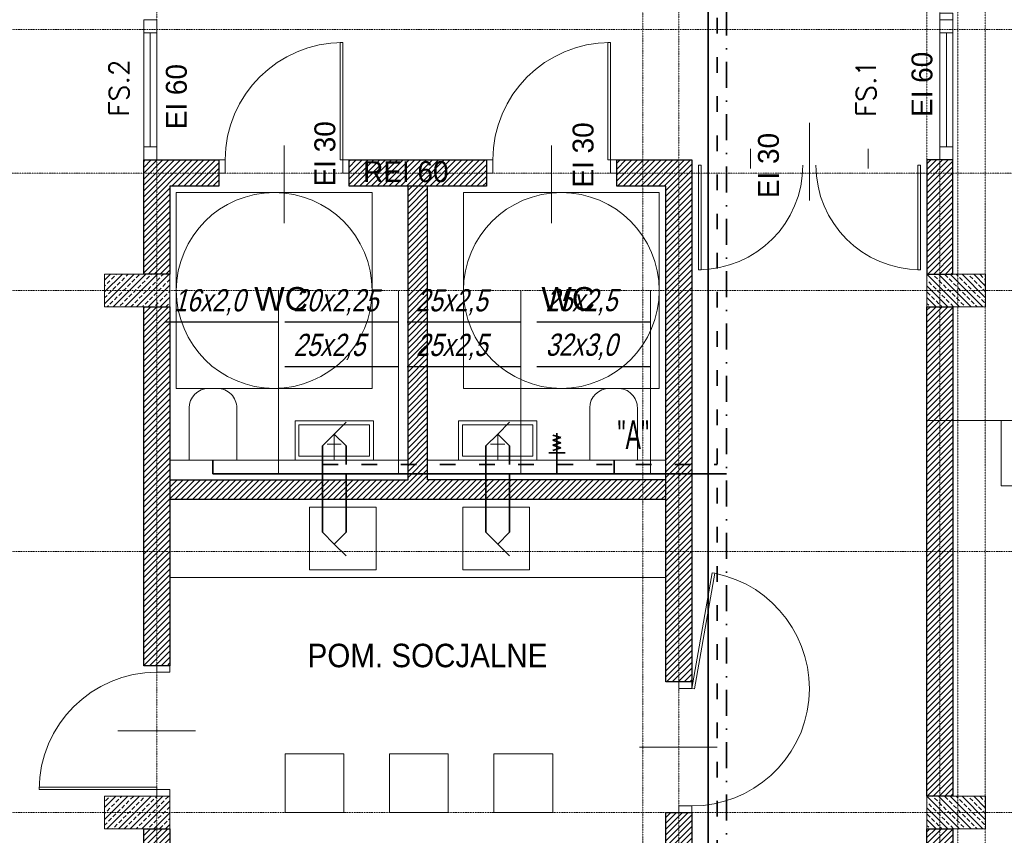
# Model space of a CAD drawing. Header units: millimetres. Extents: x 49908 to 79848, y -11883 to -3092.
# Tile 10 of 222: x 52585 to 53340, y -5444 to -4819. Entities that reach past the tile are written whole.
import ezdxf
from ezdxf.enums import TextEntityAlignment as Align

# ---------------------------------------------------------------- set-up
doc = ezdxf.new("R2010")
doc.units = ezdxf.units.MM
for name, pattern in [('ACAD_ISO03W100', [30, 12, -18]), ('AUSGEZOGEN', [0]), ('DASHDOT', [1, 0.5, -0.25, 0, -0.25]), ('DASHED', [19.05, 12.7, -6.35])]:
    doc.linetypes.add(name, pattern=pattern)
doc.layers.get('0').update_dxf_attribs({"color": 9, "lineweight": 9})
for name, color, linetype, lineweight in [('A - STOLARKA - ZESTAWIENIE', 9, 'Continuous', 9), ('A opis', 9, 'Continuous', 13), ('A stolarka', 9, 'Continuous', 9), ('A wyp ruchome', 9, 'Continuous', 9), ('A_CIENKA', 9, 'Continuous', 9), ('A_HATCH', 9, 'Continuous', 9), ('A_MUROWANE', 9, 'Continuous', 25), ('A_OSIE', 9, 'DASHDOT', 9), ('A_PRZERYW', 9, 'DASHED', 9), ('S_Woda', 4, 'Continuous', 35), ('\x9dciany', 9, 'Continuous', 9)]:
    doc.layers.add(name, color=color, linetype=linetype, lineweight=lineweight)
doc.layers.add('A_WYMIAR', color=9, linetype='Continuous', lineweight=5, transparency=0.2)
doc.layers.add('S_Opis', color=2, linetype='Continuous')
doc.layers.add('S_Opis - woda', color=2, linetype='Continuous')
doc.styles.add('Arial CE', font='arial.ttf')
doc.styles.add('ROMANS', font='romanpl.shx', dxfattribs={"bigfont": 'romanbigpl.shx'})
pattern_1 = [(45, (0, -25), (-4.49012806, 4.49012806), []), (45, (4.49, -25), (-4.49012806, 4.49012806), [3.175, -1.5875])]

msp = doc.modelspace()

# ---------------------------------------------------------------- hatches: boundary and pattern name
at = {"lineweight": 5, "ltscale": 0.25}
h = msp.add_hatch(dxfattribs=at)
h.set_pattern_fill('ANSI33', color=256, angle=90, style=0)
h.set_pattern_definition(pattern_1)
h.paths.add_polyline_path([(52700.47, -5039.13), (52650.47, -5039.13), (52650.47, -5014.13), (52700.47, -5014.13)])
h = msp.add_hatch(dxfattribs=at)
h.set_pattern_fill('ANSI33', color=256, angle=90, style=0)
h.set_pattern_definition([(135, (53305.4694, -5039.1265), (-4.4901, -4.4901), []), (135, (53305.4694, -5034.6363), (-4.4901, -4.4901), [3.175, -1.5875])])
h.paths.add_polyline_path([(53280.47, -5039.13), (53325.47, -5039.13), (53325.47, -5014.13), (53280.47, -5014.13)])
h = msp.add_hatch(dxfattribs=at)
h.set_pattern_fill('ANSI33', color=256, angle=90, style=0)
h.set_pattern_definition(pattern_1)
h.paths.add_polyline_path([(52700.47, -5439.13), (52650.47, -5439.13), (52650.47, -5414.13), (52700.47, -5414.13)])
h = msp.add_hatch(dxfattribs=at)
h.set_pattern_fill('ANSI33', color=256, angle=90, style=0)
h.set_pattern_definition([(135, (53305.4694, -5439.1265), (-4.4901, -4.4901), []), (135, (53305.4694, -5434.6363), (-4.4901, -4.4901), [3.175, -1.5875])])
h.paths.add_polyline_path([(53280.47, -5439.13), (53325.47, -5439.13), (53325.47, -5414.13), (53280.47, -5414.13)])
at = {"layer": 'A_HATCH', "transparency": 33554687}
h = msp.add_hatch(dxfattribs=at)
h.set_pattern_fill('ANSI31', color=256, angle=-2e-14)
h.paths.add_polyline_path([(53100.47, -6009.74), (53080.47, -6009.74), (53080.47, -6426.63), (53100.47, -6426.63)])
h.paths.add_polyline_path([(53100.47, -5426.63), (53080.47, -5426.63), (53080.47, -5486.63), (52700.47, -5486.63), (52700.47, -5439.13), (52680.47, -5439.13), (52680.47, -5566.63), (52700.47, -5566.63), (52700.47, -5506.63), (53080.47, -5506.63), (53080.47, -5566.63), (53100.47, -5566.63)])
h.paths.add_polyline_path([(53100.47, -4926.63), (53042.97, -4926.63), (53042.97, -4946.63), (53080.47, -4946.63), (53080.47, -5326.63), (53100.47, -5326.63)])
h.paths.add_polyline_path([(52942.97, -4926.63), (52837.97, -4926.63), (52837.97, -4946.63), (52942.97, -4946.63)])
h.paths.add_polyline_path([(53695.47, -5826.63), (53555.47, -5826.63), (53555.47, -5846.63), (53670.47, -5846.63), (53670.47, -6026.63), (53690.47, -6026.63), (53690.47, -5846.63), (53695.47, -5846.63)])
h.paths.add_polyline_path([(53690.47, -6026.63), (53670.47, -6026.63), (53670.47, -6126.63), (53690.47, -6126.63)])
h.paths.add_polyline_path([(53690.47, -6126.63), (53670.47, -6126.63), (53670.47, -6181.63), (53690.47, -6181.63)])
h.paths.add_polyline_path([(53940.47, -5826.63), (53790.47, -5826.63), (53790.47, -5846.63), (53940.47, -5846.63)])
h.paths.add_polyline_path([(53940.47, -5826.63), (53940.47, -5846.63)], flags=17)
h.paths.add_polyline_path([(53790.47, -5826.63), (53785.47, -5826.63), (53785.47, -5846.63), (53790.47, -5846.63)])
h.paths.add_polyline_path([(53325.47, -5826.63), (53325.47, -5846.63), (53465.47, -5846.63), (53465.47, -5826.63)])
h.paths.add_polyline_path([(53300.47, -5851.63), (53280.47, -5851.63), (53280.47, -5966.63), (53290.47, -5966.63), (53300.47, -5966.63)])
h.paths.add_polyline_path([(53300.47, -5439.13), (53280.47, -5439.13), (53280.47, -5813.63), (53300.47, -5813.63)])
h.paths.add_polyline_path([(53280.47, -5014.13), (53300.47, -5014.13), (53300.47, -4926.63), (53280.47, -4926.63)])
h.paths.add_polyline_path([(53300.47, -5039.13), (53280.47, -5039.13), (53280.47, -5414.13), (53300.47, -5414.13)])
h.paths.add_polyline_path([(52700.47, -5839.13), (52680.47, -5839.13), (52680.47, -5909.74), (52700.47, -5909.74)])
h.paths.add_polyline_path([(52700.47, -5814.13), (52700.47, -5826.63), (53080.47, -5826.63), (53080.47, -5909.74), (53100.47, -5909.74), (53100.47, -5666.63), (53080.47, -5666.63), (53080.47, -5806.63), (52700.47, -5806.63), (52700.47, -5666.63), (52680.47, -5666.63), (52680.47, -5814.13)])
h.paths.add_polyline_path([(52680.47, -5014.13), (52700.47, -5014.13), (52700.47, -4946.63), (52737.97, -4946.63), (52737.97, -4926.63), (52680.47, -4926.63)])
h.paths.add_polyline_path([(52700.47, -5039.13), (52680.47, -5039.13), (52680.47, -5314.13), (52700.47, -5314.13)])
h = msp.add_hatch(dxfattribs=at)
h.set_pattern_fill('ANSI31', color=256, angle=-2e-14)
h.paths.add_polyline_path([(53080.47, -5171.63), (52897.97, -5171.63), (52897.97, -4946.63), (52882.97, -4946.63), (52882.97, -5171.63), (52700.47, -5171.63), (52700.47, -5186.63), (53080.47, -5186.63)])

# ---------------------------------------------------------------- linework, layer by layer
msp.add_line((53280.47, -4926.63), (53300.47, -4926.63))
for points in [[(52700.47, -5039.13), (52650.47, -5039.13), (52650.47, -5014.13), (52700.47, -5014.13)], [(53280.47, -5039.13), (53325.47, -5039.13), (53325.47, -5014.13), (53280.47, -5014.13)], [(52700.47, -5439.13), (52650.47, -5439.13), (52650.47, -5414.13), (52700.47, -5414.13)], [(53280.47, -5439.13), (53325.47, -5439.13), (53325.47, -5414.13), (53280.47, -5414.13)]]:
    msp.add_lwpolyline(points, close=True)
at = {"layer": 'A opis', "ltscale": 0.5}
for p, q in [((53190.45, -4957.59), (53190.45, -4898.1)), ((52787.97, -4975.1), (52787.97, -4915.6)), ((52992.97, -4975.13), (52992.97, -4915.63)), ((52660.72, -5364.13), (52720.22, -5364.13)), ((53060.41, -5376.58), (53119.9, -5376.58))]:
    msp.add_line(p, q, dxfattribs=at)
at = {"layer": 'A stolarka'}
for p, q in [((52690.47, -4926.63), (52690.47, -4819.13)), ((53300.47, -4819.13), (53300.47, -4926.63)), ((52680.47, -4916.63), (52680.47, -4829.13)), ((52685.47, -4916.63), (52685.47, -4829.13)), ((53290.47, -4916.63), (53290.47, -4829.13)), ((53295.47, -4916.63), (53295.47, -4829.13)), ((53145.47, -4933.2), (53145.47, -4918.2)), ((53235.47, -4933.2), (53235.47, -4918.2))]:
    msp.add_line(p, q, dxfattribs=at)
at = {"layer": 'A stolarka', "linetype": 'AUSGEZOGEN', "lineweight": 0}
for p, q in [((52787.97, -4924.13), (52787.97, -4939.13)), ((52992.97, -4924.13), (52992.97, -4939.13)), ((52687.97, -5364.13), (52702.97, -5364.13)), ((53102.97, -5376.63), (53087.97, -5376.63))]:
    msp.add_line(p, q, dxfattribs=at)
at = {"layer": 'A stolarka'}
for points in [[(52690.47, -4829.13), (52690.47, -4819.13), (52680.47, -4819.13), (52680.47, -4829.13), (52690.47, -4829.13)], [(53300.47, -4829.13), (53300.47, -4819.13), (53290.47, -4819.13), (53290.47, -4829.13), (53300.47, -4829.13)], [(52690.47, -4926.63), (52690.47, -4916.63), (52680.47, -4916.63), (52680.47, -4926.63), (52690.47, -4926.63)], [(53300.47, -4926.63), (53300.47, -4916.63), (53290.47, -4916.63), (53290.47, -4926.63), (53300.47, -4926.63)]]:
    msp.add_lwpolyline(points, dxfattribs=at)
at = {"layer": 'A stolarka', "linetype": 'AUSGEZOGEN', "lineweight": 0}
for points in [[(53300.47, -4819.13), (53300.47, -4814.13), (53290.47, -4814.13), (53290.47, -4819.13)], [(52832.97, -4926.63), (52830.97, -4926.63), (52830.97, -4836.63), (52832.97, -4836.63)], [(53037.97, -4926.63), (53035.97, -4926.63), (53035.97, -4836.63), (53037.97, -4836.63)], [(52742.97, -4936.63), (52737.97, -4936.63), (52737.97, -4926.63), (52742.97, -4926.63)], [(52837.97, -4936.63), (52832.97, -4936.63), (52832.97, -4926.63), (52837.97, -4926.63)], [(52947.97, -4936.63), (52942.97, -4936.63), (52942.97, -4926.63), (52947.97, -4926.63)], [(53042.97, -4936.63), (53037.97, -4936.63), (53037.97, -4926.63), (53042.97, -4926.63)], [(53100.47, -5331.63), (53102.44, -5331.97), (53118.07, -5243.34), (53116.1, -5242.99)], [(52700.47, -5319.13), (52700.47, -5314.13), (52690.47, -5314.13), (52690.47, -5319.13)], [(53090.47, -5326.63), (53090.47, -5331.63), (53100.47, -5331.63), (53100.47, -5326.63)], [(52690.47, -5409.13), (52690.47, -5407.13), (52600.47, -5407.13), (52600.47, -5409.13)], [(52700.47, -5414.13), (52700.47, -5409.13), (52690.47, -5409.13), (52690.47, -5414.13)], [(53090.47, -5421.63), (53090.47, -5426.63), (53100.47, -5426.63), (53100.47, -5421.63)]]:
    msp.add_lwpolyline(points, close=True, dxfattribs=at)
for centre, start, end in [((52832.97, -4926.63), 90, 180), ((53037.97, -4926.63), 90, 180), ((53100.47, -5331.63), 270, 78.72666), ((52690.47, -5409.13), 90, 180)]:
    msp.add_arc(centre, 90, start, end, dxfattribs=at)
at = {"layer": 'A wyp ruchome'}
for p, q in [((52858.49, -5192.63), (52858.49, -5240.63)), ((52975.93, -5192.63), (52975.93, -5240.63)), ((52700.47, -5246.63), (53080.47, -5246.63))]:
    msp.add_line(p, q, dxfattribs=at)
for points in [[(52751.79, -5156.66), (52751.78, -5116.66, 0.414214), (52736.77, -5101.67), (52730.27, -5101.67, 0.414205), (52715.28, -5116.68), (52715.29, -5156.67), (52751.79, -5156.66)], [(53058.71, -5156.62), (53058.69, -5116.62, 0.414214), (53043.69, -5101.63), (53037.18, -5101.63, 0.414205), (53022.19, -5116.63), (53022.21, -5156.63), (53058.71, -5156.62)]]:
    msp.add_lwpolyline(points, format="xyb", dxfattribs=at)
for points in [[(52796.44, -5126.62), (52856.44, -5126.62), (52856.44, -5156.62), (52796.44, -5156.62)], [(52921.66, -5126.63), (52981.66, -5126.63), (52981.66, -5156.63), (52921.66, -5156.63)], [(52799.44, -5129.62), (52853.44, -5129.62), (52853.44, -5153.62), (52799.44, -5153.62)], [(52924.66, -5129.63), (52978.66, -5129.63), (52978.66, -5153.63), (52924.66, -5153.63)], [(52788.83, -5426.63), (52788.83, -5381.63), (52833.83, -5381.63), (52833.83, -5426.63)], [(52868.83, -5426.63), (52868.83, -5381.63), (52913.83, -5381.63), (52913.83, -5426.63)], [(52948.83, -5426.63), (52948.83, -5381.63), (52993.83, -5381.63), (52993.83, -5426.63)]]:
    msp.add_lwpolyline(points, close=True, dxfattribs=at)
at = {"layer": 'A wyp ruchome', "color": 8, "linetype": 'AUSGEZOGEN', "lineweight": 0}
for points in [[(52826.44, -5156.62), (52826.44, -5136.62)], [(52951.66, -5156.63), (52951.66, -5136.63)], [(52821.05, -5144.32), (52831.82, -5144.32)], [(52946.27, -5144.32), (52957.04, -5144.32)]]:
    msp.add_lwpolyline(points, dxfattribs=at)
at = {"layer": 'A wyp ruchome'}
for points in [[(52882.97, -5156.62), (52700.47, -5156.62), (52700.47, -5186.63)], [(53080.47, -5186.63), (53080.47, -5156.63), (52897.97, -5156.62)], [(52858.49, -5240.63), (52807.49, -5240.63), (52807.49, -5192.63), (52858.49, -5192.63)], [(52975.93, -5240.63), (52924.93, -5240.63), (52924.93, -5192.63), (52975.93, -5192.63)]]:
    msp.add_lwpolyline(points, dxfattribs=at)
at = {"layer": 'A_CIENKA'}
for points in [[(53105.47, -4930.7), (53107.47, -4930.7), (53107.47, -5010.7), (53105.47, -5010.7)], [(53275.47, -4930.7), (53273.47, -4930.7), (53273.47, -5010.7), (53275.47, -5010.7)]]:
    msp.add_lwpolyline(points, close=True, dxfattribs=at)
for centre, start, end in [((53105.47, -4930.7), 270, 360), ((53275.47, -4930.7), 180, 270)]:
    msp.add_arc(centre, 80, start, end, dxfattribs=at)
at = {"layer": 'A_MUROWANE'}
msp.add_line((52700.47, -5186.63), (53080.47, -5186.63), dxfattribs=at)
for points in [[(52737.97, -4946.63), (52700.47, -4946.63), (52700.47, -5014.13), (52680.47, -5014.13), (52680.47, -4926.63), (52737.97, -4926.63)], [(52837.97, -4926.63), (52942.97, -4926.63), (52942.97, -4946.63), (52837.97, -4946.63)], [(53042.97, -4926.63), (53100.47, -4926.63), (53100.47, -5326.63), (53080.47, -5326.63), (53080.47, -4946.63), (53042.97, -4946.63)], [(53280.47, -5014.13), (53300.47, -5014.13), (53300.47, -4926.63), (53280.47, -4926.63)], [(52700.47, -5314.13), (52680.47, -5314.13), (52680.47, -5039.13), (52700.47, -5039.13)], [(53280.47, -5039.13), (53300.47, -5039.13), (53300.47, -5414.13), (53280.47, -5414.13)], [(52700.47, -5439.13), (52700.47, -5486.63), (53080.47, -5486.63), (53080.47, -5426.63), (53100.47, -5426.63), (53100.47, -5566.63), (53080.47, -5566.63), (53080.47, -5506.63), (52700.47, -5506.63), (52700.47, -5566.63), (52680.47, -5566.63), (52680.47, -5439.13)], [(53300.47, -5813.63), (53280.47, -5813.63), (53280.47, -5439.13), (53300.47, -5439.13)]]:
    msp.add_lwpolyline(points, close=True, dxfattribs=at)
for points in [[(52700.47, -5171.63), (52882.97, -5171.63), (52882.97, -4946.63)], [(53080.47, -5171.63), (52897.97, -5171.63), (52897.97, -4946.63)]]:
    msp.add_lwpolyline(points, dxfattribs=at)
at = {"layer": 'A_OSIE', "ltscale": 0.3, "transparency": 33554559}
for p, q in [((52690.47, -7140.05), (52690.47, -3902.99)), ((53062.97, -3902.99), (53062.97, -7140.05)), ((53090.47, -7140.05), (53090.47, -3902.99)), ((53290.47, -3902.99), (53290.47, -7140.05)), ((54341.81, -4826.63), (51440.85, -4826.63)), ((51440.85, -4936.63), (54341.81, -4936.63)), ((54341.81, -5026.63), (51440.85, -5026.63)), ((54341.81, -5226.63), (51440.85, -5226.63)), ((54341.81, -5426.63), (51440.85, -5426.63))]:
    msp.add_line(p, q, dxfattribs=at)
at = {"layer": 'A_PRZERYW', "ltscale": 0.01}
for points in [[(53304.08, -6611.63), (53304.08, -4282.11)], [(53325.47, -6611.63), (53324.96, -4306.63)], [(53280.47, -4926.63), (53280.47, -4639.13)]]:
    msp.add_lwpolyline(points, dxfattribs=at)
at = {"layer": 'A_WYMIAR'}
msp.add_lwpolyline([(53280.47, -5126.32), (53362.4, -5126.32), (53362.4, -5176.32), (53342.4, -5176.32), (53337.4, -5176.32), (53337.4, -5126.32)], dxfattribs=at)
at = {"layer": 'S_Opis - woda', "linetype": 'Continuous', "lineweight": 0}
for p, q in [((52783.68, -5026.63), (52783.68, -5167.1)), ((52875.6, -5026.63), (52875.6, -5167.1)), ((52969.36, -5026.63), (52969.36, -5167.1)), ((53068.68, -5026.63), (53068.68, -5167.1))]:
    msp.add_line(p, q, dxfattribs=at)
at = {"layer": 'S_Opis - woda'}
for p, q in [((52696.67, -5050.69), (52783.68, -5050.69)), ((52788.59, -5050.69), (52875.6, -5050.69)), ((52882.35, -5050.69), (52969.36, -5050.69)), ((52981.67, -5050.57), (53068.68, -5050.57)), ((52788.59, -5084.88), (52875.6, -5084.88)), ((52882.35, -5084.88), (52969.36, -5084.88)), ((52981.67, -5084.76), (53068.68, -5084.76))]:
    msp.add_line(p, q, dxfattribs=at)
at = {"layer": 'S_Woda', "linetype": 'DASHDOT', "ltscale": 40}
msp.add_line((53126.9, -4570.77), (53126.9, -6405.92), dxfattribs=at)
at = {"layer": 'S_Woda', "linetype": 'ACAD_ISO03W100'}
for p, q in [((53119.9, -4577.77), (53119.9, -6439.57)), ((52817.39, -5160.1), (53119.9, -5160.1))]:
    msp.add_line(p, q, dxfattribs=at)
at = {"layer": 'S_Woda', "ltscale": 0.5}
for p, q in [((53112.9, -4584.77), (53112.9, -6446.57)), ((52733.54, -5156.67), (52733.54, -5167.1)), ((53040.88, -5156.63), (53040.88, -5167.1)), ((52733.54, -5167.1), (53126.9, -5167.1))]:
    msp.add_line(p, q, dxfattribs=at)
at = {"layer": 'S_Woda'}
for p, q in [((52835.48, -5127.58), (52826.44, -5136.62)), ((52960.7, -5127.58), (52951.66, -5136.62)), ((52826.44, -5136.62), (52817.39, -5145.67)), ((52826.44, -5136.62), (52835.48, -5145.67)), ((52951.66, -5136.62), (52942.61, -5145.67)), ((52951.66, -5136.62), (52960.7, -5145.67)), ((52817.39, -5167.1), (52817.39, -5145.67)), ((52942.61, -5167.1), (52942.61, -5145.67)), ((52997.02, -5151.41), (52997.02, -5167.1)), ((52817.39, -5160.1), (52817.39, -5211.93)), ((52942.61, -5160.1), (52942.61, -5211.93)), ((52826.44, -5220.98), (52817.39, -5211.93)), ((52826.44, -5220.98), (52835.48, -5211.93)), ((52951.66, -5220.98), (52942.61, -5211.93)), ((52951.66, -5220.98), (52960.7, -5211.93)), ((52835.48, -5230.02), (52826.44, -5220.98)), ((52960.7, -5230.02), (52951.66, -5220.98))]:
    msp.add_line(p, q, dxfattribs=at)
at = {"layer": 'S_Woda', "color": 2, "linetype": 'Continuous'}
for p, q in [((52997.02, -5151.41), (52997.02, -5135.85)), ((52993.88, -5137.39), (53000.17, -5139.36)), ((52993.88, -5141.33), (53000.17, -5139.36)), ((52993.88, -5141.33), (53000.17, -5143.3)), ((52993.88, -5145.28), (53000.17, -5143.3)), ((52997.02, -5151.13), (52990.74, -5151.13)), ((52993.88, -5145.28), (53000.17, -5147.25)), ((52993.88, -5149.22), (53000.17, -5147.25)), ((52997.02, -5151.13), (53003.31, -5151.13))]:
    msp.add_line(p, q, dxfattribs=at)
at = {"layer": 'S_Woda', "ltscale": 2}
for p, q in [((52835.48, -5145.67), (52835.48, -5160.1)), ((52960.7, -5145.67), (52960.7, -5160.1)), ((52835.48, -5211.93), (52835.48, -5167.1)), ((52960.7, -5211.93), (52960.7, -5167.1))]:
    msp.add_line(p, q, dxfattribs=at)
at = {"layer": '\x9dciany'}
for p, q in [((52705.47, -4951.63), (52855.47, -4951.63)), ((52705.47, -5101.63), (52705.47, -4951.63)), ((52855.47, -5101.63), (52855.47, -4951.63)), ((52925.47, -4951.63), (53075.47, -4951.63)), ((52925.47, -5101.63), (52925.47, -4951.63)), ((53075.47, -5101.63), (53075.47, -4951.63)), ((52705.47, -5101.63), (52855.47, -5101.63)), ((52925.47, -5101.63), (53075.47, -5101.63))]:
    msp.add_line(p, q, dxfattribs=at)
for centre in [(52780.47, -5026.63), (53000.47, -5026.63)]:
    msp.add_circle(centre, 75, dxfattribs=at)

# ---------------------------------------------------------------- texts
at = {"layer": 'A - STOLARKA - ZESTAWIENIE', "char_height": 15, "width": 1942.4425, "attachment_point": 1, "rotation": 90, "style": 'ROMANS'}
for s, insert in [('{\\Fromans|c238;FS.2}', (52654.09, -4893.23)), ('{\\Fromans|c238;FS.1}', (53226.33, -4893.59))]:
    msp.add_mtext(s, dxfattribs=dict(at, insert=insert))
at = {"layer": 'A_WYMIAR'}
for s, rotation, p in [('EI 60', 90, (53284.7, -4893.67)), ('EI 60', 90, (52713.48, -4903.07)), ('EI 30', 90, (52827.24, -4946.88)), ('EI 30', 90, (53025.06, -4947.74)), ('EI 30', 90, (53167.09, -4955.85)), ('REI 60', 360, (52848.59, -4943.58))]:
    msp.add_text(s, height=16, rotation=rotation, dxfattribs=at).set_placement(p)
at = {"layer": 'S_Opis', "color": 3, "style": 'ROMANS', "width": 0.6}
msp.add_text('"A"', height=22, dxfattribs=at).set_placement((53055.53, -5137.15), align=Align.MIDDLE_CENTER)
at = {"layer": 'S_Opis - woda', "style": 'ROMANS', "oblique": 15, "width": 0.8}
for s, p in [('16x2,0', (52703.39, -5034.13)), ('20x2,25', (52795.31, -5034.13)), ('25x2,5', (52889.08, -5034.13)), ('25x2,5', (52988.4, -5034.01)), ('25x2,5', (52795.31, -5068.32)), ('25x2,5', (52889.08, -5068.32)), ('32x3,0', (52988.4, -5068.19))]:
    msp.add_text(s, height=17, dxfattribs=at).set_placement(p, align=Align.MIDDLE_LEFT)
at = {"layer": '\x9dciany', "style": 'Arial CE', "width": 0.979625}
for p, p2 in [((52765.2, -5042.02), (52806.24, -5042.02)), ((52985.2, -5042.02), (53026.24, -5042.02))]:
    msp.add_text('WC', height=18, dxfattribs=at).set_placement(p, p2, align=Align.FIT)
at = {"layer": '\x9dciany', "linetype": 'Continuous', "lineweight": 35, "style": 'Arial CE', "width": 0.900532}
msp.add_text('POM. SOCJALNE', height=18, dxfattribs=at).set_placement((52806.06, -5315.34), (52989.77, -5315.34), align=Align.FIT)

doc.saveas('drawing.dxf')
